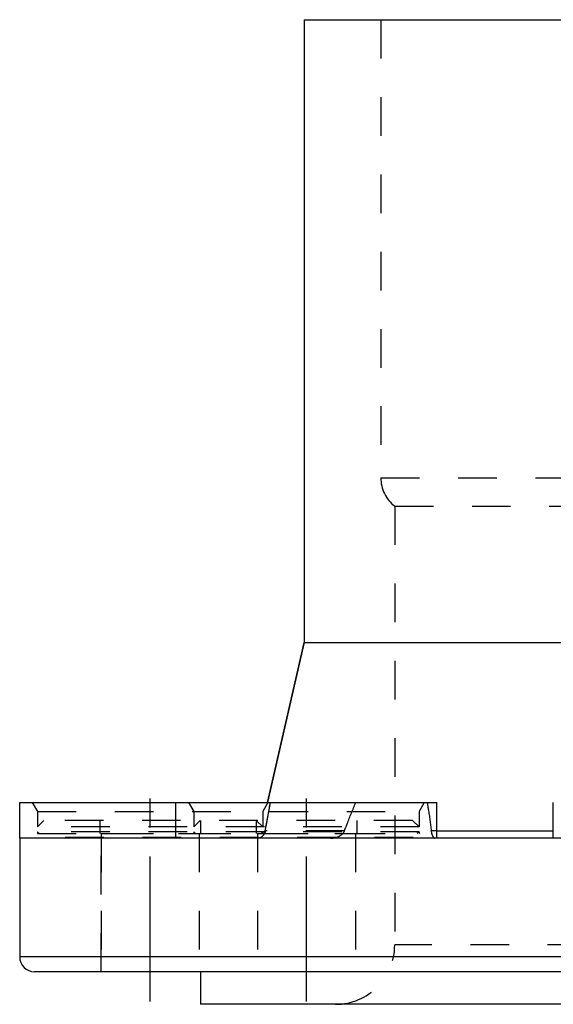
# Model space of a CAD drawing. Header units: millimetres. Extents: x 388 to 612, y 397 to 603.
# Tile 1 of 2: x 388 to 478, y 417 to 583. Entities that reach past the tile are written whole.
import ezdxf

# ---------------------------------------------------------------- set-up
doc = ezdxf.new("R2010")
doc.units = ezdxf.units.MM
doc.header["$LTSCALE"] = 65.185185
doc.linetypes.add('CENTER', pattern=[0.6, 0.375, -0.075, 0.075, -0.075])
doc.linetypes.add('HIDDEN', pattern=[0.2, 0.1, -0.1])
doc.layers.add('KOERPER', color=7, linetype='CONTINUOUS')
doc.layers.add('KONST.EL_MIT_GEO', color=7, linetype='CONTINUOUS')

msp = doc.modelspace()

# ---------------------------------------------------------------- linework, layer by layer
at = {"layer": 'KOERPER', "color": 7, "linetype": 'Continuous'}
for p, q in [((436, 583), (436, 478)), ((436, 583), (564, 583)), ((429.77, 451), (436, 478)), ((436, 478), (564, 478)), ((388, 445), (388, 451)), ((388, 451), (458.36, 451)), ((414.36, 445), (414.36, 451)), ((458.36, 445), (458.36, 451)), ((478, 445), (478, 451)), ((458.36, 446.24), (478, 446.24))]:
    msp.add_line(p, q, dxfattribs=at)
at = {"layer": 'KOERPER', "color": 8, "linetype": 'HIDDEN'}
for p, q in [((401.75, 422.5), (401.75, 445.8)), ((401.75, 445.8), (418.25, 445.8)), ((418.25, 445.8), (418.25, 422.5)), ((428.11, 445.8), (444.61, 445.8)), ((440.44, 445), (428.17, 445)), ((442.78, 446.24), (429.42, 446.24)), ((458.36, 446.24), (457.4, 446.24)), ((487.6, 445), (457.98, 445)), ((489.66, 446.24), (478, 446.24))]:
    msp.add_line(p, q, dxfattribs=at)
msp.add_arc((-1314.18, 765.29), 1772.55, 349.6306, 349.78697, dxfattribs=at)
for points, knots in [([(429.74, 448), (429.79, 448.25), (429.97, 449.25), (430.15, 450.25), (430.28, 451)], [0, 0, 0, 0, 0.25178, 1, 1, 1, 1]), ([(442.78, 446.24), (442.93, 446.64), (443.54, 448.24), (444.18, 449.82), (444.68, 451)], [0, 0, 0, 0, 0.250631, 1, 1, 1, 1]), ([(456.73, 451), (456.79, 450.61), (457.06, 449.03), (457.27, 447.44), (457.4, 446.24)], [0, 0, 0, 0, 0.2482, 1, 1, 1, 1]), ([(429.42, 446.24), (429.36, 445.89), (429.12, 445.4), (428.58, 445.05), (428.3, 445), (428.17, 445)], [0, 0, 0, 0, 0.567849, 0.789383, 1, 1, 1, 1]), ([(429.28, 445.8), (429.3, 445.83), (429.36, 445.97), (429.4, 446.12), (429.42, 446.24)], [0, 0, 0, 0, 0.233717, 1, 1, 1, 1]), ([(440.44, 445), (440.79, 445), (441.49, 445.11), (442.33, 445.55), (442.7, 446.02), (442.78, 446.24)], [0, 0, 0, 0, 0.375449, 0.748772, 1, 1, 1, 1]), ([(457.4, 446.24), (457.44, 445.91), (457.55, 445.49), (457.8, 445.1), (457.93, 445), (457.98, 445)], [0, 0, 0, 0, 0.695182, 0.886301, 1, 1, 1, 1])]:
    msp.add_open_spline(points, degree=3, knots=knots, dxfattribs=at)
msp.add_open_spline([(429.42, 446.24), (429.53, 446.83), (429.63, 447.41), (429.74, 448)], degree=3, dxfattribs=at)
at = {"layer": 'KONST.EL_MIT_GEO', "color": 8, "linetype": 'HIDDEN'}
for p, q in [((448.9, 583), (448.9, 505.76)), ((448.9, 583), (551.1, 583)), ((448.9, 505.76), (551.1, 505.76)), ((451.25, 501), (451.25, 427)), ((451.25, 501), (548.75, 501)), ((390.13, 451), (391, 449.5)), ((390.13, 451), (456.73, 451)), ((416.49, 451), (417.36, 449.5)), ((429.87, 451), (429, 449.5)), ((456.23, 451), (455.36, 449.5)), ((391, 449.5), (391, 446.9)), ((391, 449.5), (455.36, 449.5)), ((417.36, 449.5), (417.36, 446.9)), ((429, 449.5), (429, 446.9)), ((455.36, 449.5), (455.36, 446.9)), ((392.1, 448), (391, 446.9)), ((455.36, 446.9), (391, 446.9)), ((454.26, 448), (392.1, 448)), ((401.5, 448), (401.5, 445.8)), ((418.46, 448), (417.36, 446.9)), ((418.5, 448), (418.5, 445.8)), ((427.86, 448), (427.86, 445.8)), ((427.9, 448), (429, 446.9)), ((444.86, 448), (444.86, 445.8)), ((454.26, 448), (455.36, 446.9)), ((391, 446.1), (391, 445.8)), ((391, 446.1), (391.3, 445.8)), ((455.36, 446.1), (391, 446.1)), ((391, 445.8), (455.36, 445.8)), ((392, 445.1), (392.1, 445)), ((392, 445.1), (392, 445)), ((454.36, 445.1), (392, 445.1)), ((401.75, 445.8), (401.75, 422.5)), ((417.36, 446.1), (417.66, 445.8)), ((417.36, 446.1), (417.36, 445.8)), ((418.25, 445.8), (418.25, 422.5)), ((418.36, 445.1), (418.46, 445)), ((418.36, 445.1), (418.36, 445)), ((428, 445.1), (427.9, 445)), ((428, 445.1), (428, 445)), ((428.11, 445.8), (428.11, 422.5)), ((429, 446.1), (428.7, 445.8)), ((429, 446.1), (429, 445.8)), ((444.61, 445.8), (444.61, 422.5)), ((454.36, 445.1), (454.26, 445)), ((454.36, 445.1), (454.36, 445)), ((455.36, 446.1), (455.06, 445.8)), ((455.36, 446.1), (455.36, 445.8)), ((548.75, 427), (451.25, 427))]:
    msp.add_line(p, q, dxfattribs=at)
at = {"layer": 'KONST.EL_MIT_GEO', "color": 7, "linetype": 'Continuous'}
for p, q in [((436, 478), (429.77, 451)), ((388, 445), (388, 425)), ((612, 445), (388, 445)), ((612, 425), (388, 425)), ((609.5, 422.5), (390.5, 422.5)), ((418.5, 422.5), (418.5, 417)), ((581.5, 417), (418.5, 417))]:
    msp.add_line(p, q, dxfattribs=at)
at = {"layer": 'KONST.EL_MIT_GEO', "color": 2, "linetype": 'CENTER'}
for p, q in [((410, 417.5), (410, 456)), ((436.36, 417.5), (436.36, 456))]:
    msp.add_line(p, q, dxfattribs=at)
at = {"layer": 'KONST.EL_MIT_GEO', "color": 8, "linetype": 'HIDDEN'}
for centre, radius, start, end in [((454.9, 505.76), 6, 180, 232.5309), ((441.25, 427), 10, 270, 360)]:
    msp.add_arc(centre, radius, start, end, dxfattribs=at)
at = {"layer": 'KONST.EL_MIT_GEO', "color": 7, "linetype": 'Continuous'}
msp.add_arc((390.5, 425), 2.5, 180, 270, dxfattribs=at)

doc.saveas('drawing.dxf')
